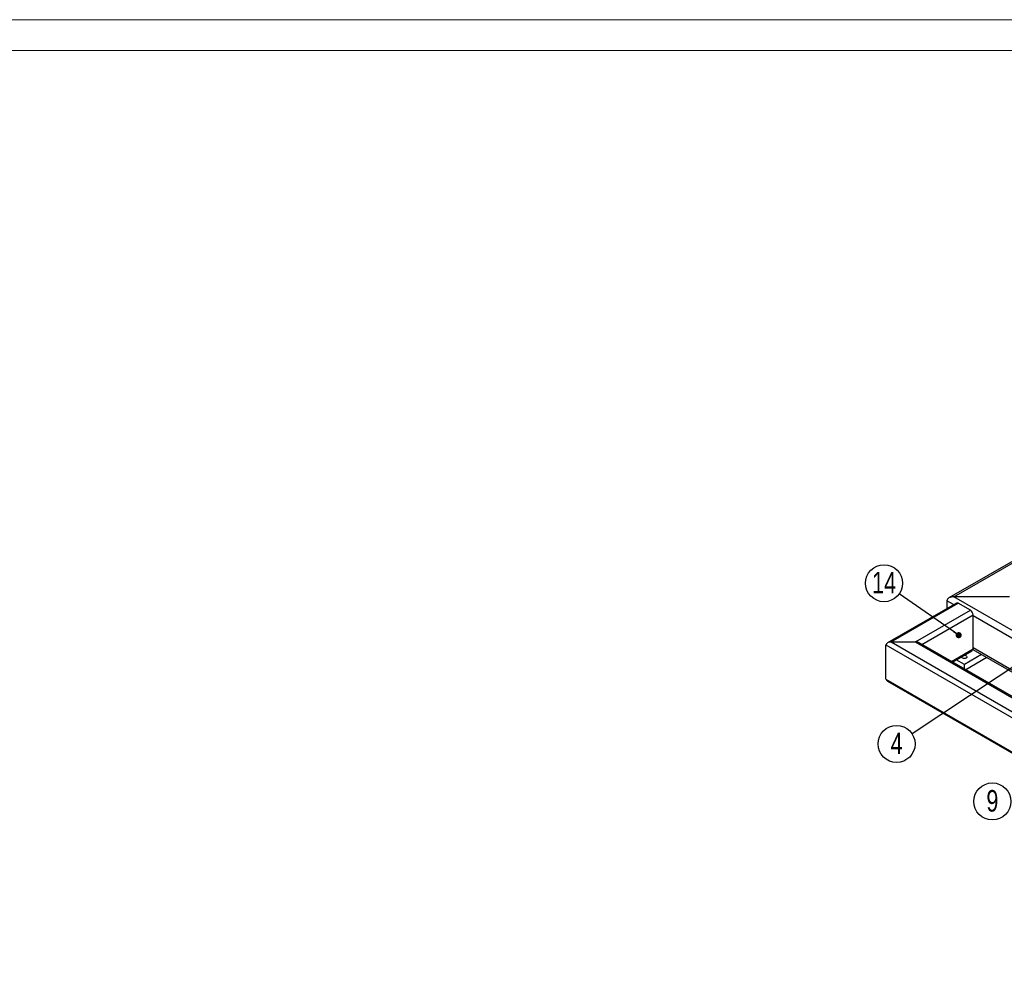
# Model space of a CAD drawing. Header units: millimetres. Extents: x 0 to 841, y 0 to 594.
# Tile 15 of 21: x 397 to 557, y 441 to 594. Entities that reach past the tile are written whole.
import ezdxf

# ---------------------------------------------------------------- set-up
doc = ezdxf.new("R2010")
doc.units = ezdxf.units.MM
doc.layers.add('NOTES', color=6, linetype='Continuous')
doc.layers.add('TRAIT-FORT', color=4, linetype='Continuous', lineweight=25)
doc.styles.add('SLDTEXTSTYLE0', font='TXT', dxfattribs={"width": 0.75})
doc.dimstyles.new('SLDDIMSTYLE2', dxfattribs={"dimtxt": 0.18, "dimasz": 1, "dimexe": 0, "dimexo": 0.0625, "dimgap": 0, "dimtad": 0, "dimtih": 1, "dimtoh": 1, "dimdec": 0, "dimrnd": 1e-09, "dimzin": 0, "dimdsep": 46, "dimtxsty": 'Standard', "dimblk1": 'DOT', "dimblk2": 'DOT', "dimsah": 1, "dimcen": 0.09, "dimadec": 0, "dimazin": 0, "dimtfac": 1, "dimtdec": 0, "dimtofl": 0, "dimtmove": 0, "dimatfit": 3, "dimldrblk": 'DOT', "dimfxl": 1, "dimfrac": 2, "dimtolj": 1, "dimtzin": 0, "dimarcsym": 0})

# ---------------------------------------------------------------- blocks, each defined once
blk = doc.blocks.new('SW_NOTE_6')
at = {"layer": 'NOTES', "color": 0}
blk.add_circle((-2.51, -1.66), 3.01, dxfattribs=at)
at = {"layer": 'NOTES', "color": 0, "insert": (-2.5, 0.19), "char_height": 3.5, "attachment_point": 2, "style": 'SLDTEXTSTYLE0'}
blk.add_mtext('4', dxfattribs=at)
blk = doc.blocks.new('_Dot')
at = {"color": 0, "linetype": 'ByBlock', "lineweight": -2}
blk.add_line((-0.5, 0), (-1, 0), dxfattribs=at)
at = {"color": 0, "linetype": 'ByBlock', "const_width": 0.5}
blk.add_lwpolyline([(-0.25, 0, 1), (0.25, 0, 1)], format="xyb", close=True, dxfattribs=at)
blk = doc.blocks.new('SW_NOTE_14')
at = {"layer": 'NOTES', "color": 0}
blk.add_circle((-2.13, -2.13), 3.01, dxfattribs=at)
at = {"layer": 'NOTES', "color": 0, "insert": (-2.12, -0.28), "char_height": 3.5, "attachment_point": 2, "style": 'SLDTEXTSTYLE0'}
blk.add_mtext('9', dxfattribs=at)
blk = doc.blocks.new('SW_NOTE_18')
at = {"layer": 'NOTES', "color": 0}
blk.add_circle((-2.47, 1.72), 3.01, dxfattribs=at)
at = {"layer": 'NOTES', "color": 0, "insert": (-2.46, 3.57), "char_height": 3.5, "attachment_point": 2, "style": 'SLDTEXTSTYLE0'}
blk.add_mtext('14', dxfattribs=at)

msp = doc.modelspace()

# ---------------------------------------------------------------- linework, layer by layer
at = {"lineweight": 18}
for p, q in [((841, 594), (0, 594)), ((836, 589), (5, 589))]:
    msp.add_line(p, q, dxfattribs=at)
at = {"layer": 'TRAIT-FORT', "lineweight": 25}
for p, q in [((695.78, 585.19), (548.33, 500.07)), ((549.13, 500.26), (695.78, 584.92)), ((549.54, 499.23), (538.35, 492.77)), ((538.95, 492.91), (549.84, 499.2)), ((548, 499.61), (548, 498.34)), ((549.09, 498.97), (548, 499.61)), ((558.18, 500.26), (549.13, 500.26)), ((631.3, 452.83), (549.13, 500.26)), ((551.82, 498.06), (549.84, 499.2)), ((542.91, 492.91), (551.82, 498.06)), ((543.93, 492.52), (552.24, 497.32)), ((552.24, 491.77), (552.24, 497.32)), ((572.43, 485.5), (552.24, 497.16)), ((538.95, 492.91), (542.91, 492.91)), ((538.95, 492.91), (619.84, 446.21)), ((542.91, 492.91), (621.82, 447.36)), ((622.12, 447.39), (543.51, 492.77)), ((538.1, 486.87), (538.1, 492.42)), ((538.1, 492.42), (619.32, 445.53)), ((548.74, 489.75), (552.24, 491.77)), ((548.92, 489.65), (552.12, 491.49)), ((552.23, 491.67), (567.67, 482.75)), ((567.9, 482.89), (552.24, 491.93)), ((550.83, 489.24), (549.52, 489.99)), ((553.63, 490.86), (550.83, 489.24)), ((554.48, 490.37), (551.07, 488.4)), ((550.83, 488.54), (550.83, 489.24)), ((538.1, 486.87), (617.15, 441.23)), ((538.35, 486.52), (617.15, 441.03))]:
    msp.add_line(p, q, dxfattribs=at)
at = {"layer": 'TRAIT-FORT', "lineweight": 25, "flags": 128}
msp.add_lwpolyline([(551.13, 490.63), (551.2, 490.58), (551.24, 490.51), (551.25, 490.43), (551.22, 490.36), (551.15, 490.3), (551.05, 490.25), (550.94, 490.22), (550.81, 490.22), (550.69, 490.23), (550.57, 490.26), (550.48, 490.32), (550.43, 490.38), (550.4, 490.45), (550.41, 490.51)], dxfattribs=at)
at = {"layer": 'TRAIT-FORT', "lineweight": 25}
for centre, radius, start, end in [((549.66, 498.95), 0.302, 54.3824, 114.3071), ((551.32, 497.28), 0.922, 2.6055, 57.3945), ((551.95, 491.74), 0.296, 305.0133, 6.2988), ((550.83, 490.05), 0.655, 62.7778, 97.0798)]:
    msp.add_arc(centre, radius, start, end, dxfattribs=at)
for centre, major_axis, start_param, end_param in [((549.13, 499.61), (1.13, 0), 1.570796, 3.141593), ((549.13, 499.61), (1.13, 0), 1.570796, 3.141593), ((538.95, 492.42), (0.849, 0), 1.570796, 3.141593), ((542.91, 492.42), (0.849, 0), 0.785479, 1.570796), ((538.95, 486.87), (0.849, 0), 3.141593, 3.927072)]:
    msp.add_ellipse(centre, major_axis=major_axis, ratio=0.577382, start_param=start_param, end_param=end_param, dxfattribs=at)

# ---------------------------------------------------------------- block references
at = {"layer": 'NOTES'}
for name, p in [('SW_NOTE_18', (540.25, 500.73)), ('SW_NOTE_6', (542.33, 478)), ('SW_NOTE_14', (557.51, 469.13))]:
    msp.add_blockref(name, p, dxfattribs=at)

# ---------------------------------------------------------------- leaders
for points in [[(549.91, 494.01), (540.25, 500.73)], [(565.71, 493.51), (542.33, 478)]]:
    msp.add_leader(points, dimstyle='SLDDIMSTYLE2', dxfattribs=at)

doc.saveas('drawing.dxf')
